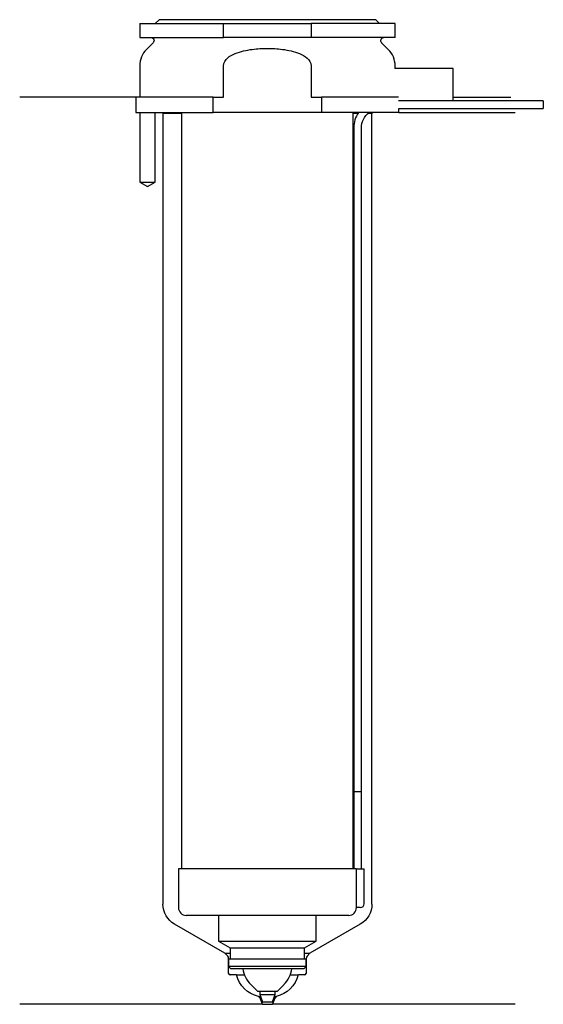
# Model space of a CAD drawing. Header units: inches. Extents: x 26 to 93, y 157 to 284.
import ezdxf

# ---------------------------------------------------------------- set-up
doc = ezdxf.new("R2010")
doc.units = ezdxf.units.IN
for name, color, linetype in [('201', 7, 'Continuous'), ('30', 7, 'Continuous'), ('32', 7, 'Continuous')]:
    doc.layers.add(name, color=color, linetype=linetype)

msp = doc.modelspace()

# ---------------------------------------------------------------- linework, layer by layer
at = {"layer": '201', "color": 113}
for p, q in [((40.53, 274.31), (25.53, 274.31)), ((40.53, 274.31), (40.53, 272.31)), ((81.53, 274.31), (88.96, 274.31)), ((41.03, 272.31), (41.03, 263.31)), ((43.03, 263.31), (43.03, 272.31)), ((43.93, 272.31), (44.03, 272.21)), ((44.03, 272.21), (44.03, 169.96)), ((44.03, 272.21), (46.43, 272.21)), ((68.63, 272.21), (69.24, 272.21)), ((70.55, 272.21), (71.03, 272.21)), ((71.03, 272.21), (71.13, 272.31)), ((71.03, 169.96), (71.03, 272.21)), ((74.53, 272.31), (89.53, 272.31)), ((41.03, 263.31), (42.03, 262.74)), ((42.03, 262.74), (43.03, 263.31)), ((52.02, 163.61), (45.53, 167.36)), ((69.53, 167.36), (63.03, 163.61)), ((52.4, 163.23), (52.02, 163.61)), ((52.02, 163.61), (52.72, 163.61)), ((62.33, 163.61), (63.03, 163.61)), ((63.03, 163.61), (62.65, 163.23)), ((52.52, 161.01), (52.52, 162.94)), ((62.53, 162.94), (62.53, 161.01)), ((53.53, 160.81), (52.72, 160.81)), ((53.53, 160.81), (54.57, 160.81)), ((60.49, 160.81), (61.53, 160.81)), ((62.33, 160.81), (61.53, 160.81)), ((56.58, 157.81), (56.38, 158.01)), ((56.38, 158.01), (56.62, 158.01)), ((58.43, 158.01), (58.67, 158.01)), ((58.67, 158.01), (58.47, 157.81)), ((56.88, 157.01), (25.53, 157.01)), ((56.88, 157.01), (56.58, 157.81)), ((56.58, 157.81), (56.69, 157.81)), ((56.88, 157.01), (58.18, 157.01)), ((58.47, 157.81), (58.18, 157.01)), ((89.53, 157.01), (58.18, 157.01)), ((58.36, 157.81), (58.47, 157.81))]:
    msp.add_line(p, q, dxfattribs=at)
at = {"layer": '201', "color": 113, "extrusion": (0, 0, -1)}
for centre, radius, start, end in [((-47.03, 169.96), 3, -60, 0), ((-68.03, 169.96), 3, 180, 240), ((-57.38, 161.88), 4, 284.3911, 344.4177), ((-57.67, 161.88), 4, 195.5823, 255.6089)]:
    msp.add_arc(centre, radius, start, end, dxfattribs=at)
at = {"layer": '201', "color": 113}
for centre, radius, start, end in [((52.12, 162.94), 0.4, 0, 45), ((62.93, 162.94), 0.4, 135, 180), ((52.72, 161.01), 0.2, 180, 270), ((62.33, 161.01), 0.2, -90, 0)]:
    msp.add_arc(centre, radius, start, end, dxfattribs=at)
at = {"layer": '30', "color": 113}
for p, q in [((43.53, 284.31), (43.03, 283.81)), ((71.53, 284.31), (43.53, 284.31)), ((72.03, 283.81), (71.53, 284.31)), ((41.03, 283.81), (51.87, 283.81)), ((41.03, 283.81), (41.03, 282.01)), ((51.87, 283.81), (63.18, 283.81)), ((51.87, 282.01), (51.87, 283.81)), ((63.18, 283.81), (63.18, 282.01)), ((74.03, 283.81), (63.18, 283.81)), ((74.03, 282.01), (74.03, 283.81)), ((41.03, 282.01), (51.87, 282.01)), ((63.18, 282.01), (51.87, 282.01)), ((74.03, 282.01), (63.18, 282.01)), ((42.76, 281.33), (41.9, 280.48)), ((73.15, 280.48), (72.29, 281.33)), ((41.03, 278.35), (41.03, 274.31)), ((51.87, 274.31), (51.87, 278.35)), ((63.18, 278.35), (63.18, 274.31)), ((74.03, 278.01), (74.03, 278.35)), ((41.03, 275.31), (41.03, 274.31)), ((40.53, 274.31), (40.53, 272.31)), ((50.54, 274.31), (40.53, 274.31)), ((50.54, 272.31), (50.54, 274.31)), ((50.54, 274.31), (51.87, 274.31)), ((63.18, 274.31), (64.51, 274.31)), ((64.51, 274.31), (64.51, 272.31)), ((74.48, 274.31), (64.51, 274.31)), ((93.18, 273.81), (81.53, 273.81)), ((93.18, 273.81), (93.18, 272.81)), ((74.53, 272.81), (93.18, 272.81)), ((74.53, 272.31), (74.53, 272.81)), ((40.53, 272.31), (50.54, 272.31)), ((41.03, 272.31), (41.03, 263.31)), ((43.03, 263.31), (43.03, 272.31)), ((46.43, 272.31), (46.43, 174.51)), ((64.51, 272.31), (50.54, 272.31)), ((74.53, 272.31), (64.51, 272.31)), ((68.63, 174.51), (68.63, 272.31)), ((68.68, 270.31), (68.68, 184.51)), ((69.68, 184.51), (69.68, 270.31)), ((41.03, 263.31), (43.03, 263.31)), ((68.68, 184.51), (69.68, 184.51)), ((68.68, 184.51), (69.68, 184.51)), ((68.68, 184.51), (68.68, 174.51)), ((69.68, 174.51), (69.68, 184.51)), ((46.03, 174.51), (46.03, 169.51)), ((69, 174.51), (46.03, 174.51)), ((69, 174.51), (70.03, 174.51)), ((69, 174.51), (69, 170.01)), ((70.03, 170.01), (70.03, 174.51)), ((69.53, 169.51), (69.02, 169.51)), ((68.03, 168.51), (47.03, 168.51)), ((51.23, 168.51), (51.23, 165.18)), ((63.83, 165.18), (63.83, 168.51)), ((51.23, 165.18), (52.72, 164.31)), ((51.23, 165.18), (63.83, 165.18)), ((52.72, 164.31), (52.72, 162.91)), ((52.72, 164.31), (62.33, 164.31)), ((62.33, 164.31), (63.83, 165.18)), ((62.33, 162.91), (62.33, 164.31)), ((52.52, 162.91), (52.52, 161.91)), ((52.52, 162.91), (62.53, 162.91)), ((52.52, 161.91), (52.82, 161.61)), ((62.53, 161.91), (52.52, 161.91)), ((62.23, 161.61), (62.53, 161.91)), ((62.53, 161.91), (62.53, 162.91)), ((62.23, 161.61), (52.82, 161.61)), ((55.38, 159.56), (56.23, 158.71)), ((58.83, 158.71), (59.68, 159.56)), ((56.23, 158.71), (58.83, 158.71)), ((56.53, 158.71), (56.53, 158.27)), ((56.53, 158.27), (58.53, 158.27)), ((56.53, 158.27), (56.88, 157.31)), ((58.18, 157.31), (58.53, 158.27)), ((58.53, 158.27), (58.53, 158.71)), ((56.88, 157.31), (58.18, 157.31))]:
    msp.add_line(p, q, dxfattribs=at)
at = {"layer": '30', "color": 113, "extrusion": (0, 0, -1)}
for centre, radius, start, end in [((-42.48, 281.61), 0.4, 90, 225), ((-72.58, 281.61), 0.4, -45, 90), ((-72.18, 270.31), 2.5, 0, 53.1295)]:
    msp.add_arc(centre, radius, start, end, dxfattribs=at)
at = {"layer": '30', "color": 113}
for centre, radius, start, end in [((44.03, 278.35), 3, 135, 180), ((71.03, 278.35), 3, 0, 45), ((72.18, 270.31), 3.5, 145.1489, 180), ((47.03, 169.51), 1, 180, 270), ((68.03, 169.51), 1, -90, 0), ((69.53, 170.01), 0.5, -90, 0), ((57.91, 162.1), 3.58, 187.7745, 225), ((57.14, 162.1), 3.58, 315, 352.2255)]:
    msp.add_arc(centre, radius, start, end, dxfattribs=at)
for points, knots in [([(51.87, 278.35), (51.87, 278.74), (52.1, 279.1), (52.67, 279.61), (53.02, 279.79), (54.07, 280.23), (54.83, 280.38), (55.58, 280.48)], [0, 0, 0, 0, 0.25, 0.25, 0.5, 0.5, 1, 1, 1, 1]), ([(55.58, 280.48), (56.22, 280.56), (56.87, 280.6), (57.84, 280.6), (58.17, 280.59), (58.82, 280.55), (59.15, 280.52), (59.47, 280.48)], [0, 0, 0, 0, 0.5, 0.5, 0.75, 0.75, 1, 1, 1, 1]), ([(59.47, 280.48), (60.22, 280.38), (60.98, 280.23), (62.04, 279.79), (62.38, 279.61), (62.95, 279.09), (63.18, 278.74), (63.18, 278.35)], [0, 0, 0, 0, 0.5, 0.5, 0.75, 0.75, 1, 1, 1, 1]), ([(69, 170.01), (69, 169.96), (69, 169.9), (69, 169.8), (69, 169.75), (69, 169.66), (69.01, 169.62), (69.01, 169.56), (69.01, 169.54), (69.02, 169.53), (69.02, 169.52), (69.02, 169.51)], [0, 0, 0, 0, 0.208381, 0.208381, 0.416996, 0.416996, 0.625825, 0.625825, 0.83609, 0.83609, 1, 1, 1, 1])]:
    msp.add_open_spline(points, degree=3, knots=knots, dxfattribs=at)
at = {"layer": '32', "color": 113}
for p, q in [((81.53, 278.01), (73.98, 278.01)), ((81.53, 273.81), (81.53, 278.01)), ((81.53, 273.81), (74.48, 273.81))]:
    msp.add_line(p, q, dxfattribs=at)

doc.saveas('drawing.dxf')
